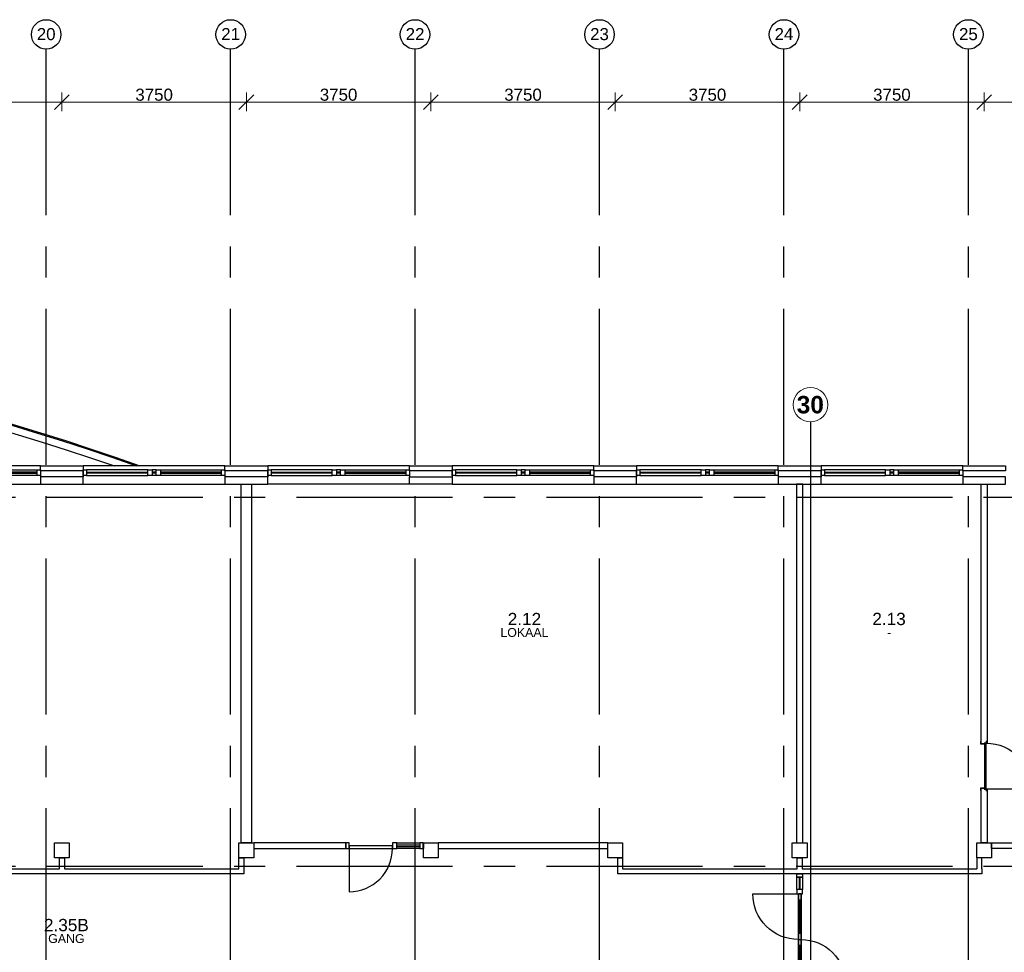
# Model space of a CAD drawing. Header units: millimetres. Extents: x -5940 to 121280, y -35718 to 26615.
# Tile 17 of 23: x 70712 to 90730, y 7646 to 26615. Entities that reach past the tile are written whole.
import ezdxf

# ---------------------------------------------------------------- set-up
doc = ezdxf.new("R2010")
doc.units = ezdxf.units.MM
doc.header["$LTSCALE"] = 100
doc.linetypes.add('CENTER', pattern=[50.8, 31.75, -6.35, 6.35, -6.35])
for name, color, linetype in [('AL------_MAATVOERING', 2, 'Continuous'), ('AL21----_BUITENWAND', 3, 'Continuous'), ('AL22----_BINNENWAND', 2, 'Continuous'), ('AL22----_BRANDSCHEIDING', 1, 'Continuous'), ('AL27----_DAKEN', 8, 'Continuous'), ('AL28----_CONSTRUCTIES', 4, 'Continuous'), ('AL31----_BUITENKOZIJN', 1, 'Continuous'), ('AL32----_BINNENKOZIJN', 1, 'Continuous'), ('BL$7----_STRAMIEN', 8, 'Continuous'), ('BL$8----_RUIMTEBENAMING', 2, 'Continuous'), ('BL$8----_RUIMTENUMMER', 2, 'Continuous')]:
    doc.layers.add(name, color=color, linetype=linetype)
doc.styles.add('Arial_1', font='arial.ttf', dxfattribs={"height": 245.883234})
doc.styles.add('Arial_B', font='arialbd.ttf', dxfattribs={"height": 355.164671})
doc.styles.get("Standard").update_dxf_attribs({"font": 'arial.ttf'})
doc.dimstyles.new('2_5mm_stramien', dxfattribs={"dimscale": 304.8, "dimtxt": 250, "dimasz": 0.984252, "dimexe": 0.656168, "dimexo": 0.0625, "dimgap": 0.082021, "dimtad": 1, "dimdec": 0, "dimzin": 0, "dimdsep": 46, "dimtxsty": 'Arial_1', "dimblk1": 'OBLIQUE', "dimblk2": 'OBLIQUE', "dimsah": 1, "dimcen": 0.09, "dimdle": 0.82021, "dimazin": 0, "dimtfac": 1, "dimtdec": 4, "dimtix": 1, "dimtmove": 0, "dimatfit": 3, "dimfxl": 0.656168, "dimfxlon": 1, "dimtvp": 1, "dimtolj": 1, "dimtzin": 0, "dimlwd": 13, "dimlwe": 13, "dimarcsym": 2})

# ---------------------------------------------------------------- blocks, each defined once
blk = doc.blocks.new('Grid - r_3_0mm-7309776-_--_102 2e verdieping')
at = {"color": 0, "linetype": 'ByBlock', "lineweight": -2}
blk.add_circle((0, 0), 3, dxfattribs=at)
blk = doc.blocks.new('_Oblique')
at = {"color": 0, "linetype": 'ByBlock', "lineweight": -2}
blk.add_line((-0.5, -0.5), (0.5, 0.5), dxfattribs=at)
blk = doc.blocks.new('*D125')
at = {"layer": 'AL------_MAATVOERING', "color": 0, "lineweight": 13, "transparency": 16777216}
for p, q in [((67820, 24756), (67820, 25137)), ((71570, 24756), (71570, 25137)), ((67570, 24937), (71820, 24937))]:
    blk.add_line(p, q, dxfattribs=at)
at = {"layer": 'Defpoints', "color": 0, "transparency": 16777216}
for p in [(71570, 24937), (67820, 24737), (71570, 24737)]:
    blk.add_point(p, dxfattribs=at)
at = {"layer": 'AL------_MAATVOERING', "color": 0, "lineweight": 13, "transparency": 16777216, "xscale": 300, "yscale": 300, "zscale": 300, "rotation": 180}
blk.add_blockref('_Oblique', (67820, 24937), dxfattribs=at)
at = {"layer": 'AL------_MAATVOERING', "color": 0, "lineweight": 13, "transparency": 16777216, "xscale": 300, "yscale": 300, "zscale": 300}
blk.add_blockref('_Oblique', (71570, 24937), dxfattribs=at)
at = {"layer": 'AL------_MAATVOERING', "color": 0, "transparency": 16777216, "insert": (69695, 25088), "char_height": 245.9, "width": 904.62, "attachment_point": 5, "style": 'Arial_1'}
blk.add_mtext('\\A1;3750', dxfattribs=at)
blk = doc.blocks.new('*D126')
at = {"layer": 'AL------_MAATVOERING', "color": 0, "lineweight": 13, "transparency": 16777216}
for p, q in [((71570, 24756), (71570, 25137)), ((75320, 24756), (75320, 25137)), ((71320, 24937), (75570, 24937))]:
    blk.add_line(p, q, dxfattribs=at)
at = {"layer": 'Defpoints', "color": 0, "transparency": 16777216}
for p in [(75320, 24937), (71570, 24737), (75320, 24737)]:
    blk.add_point(p, dxfattribs=at)
at = {"layer": 'AL------_MAATVOERING', "color": 0, "lineweight": 13, "transparency": 16777216, "xscale": 300, "yscale": 300, "zscale": 300, "rotation": 180}
blk.add_blockref('_Oblique', (71570, 24937), dxfattribs=at)
at = {"layer": 'AL------_MAATVOERING', "color": 0, "lineweight": 13, "transparency": 16777216, "xscale": 300, "yscale": 300, "zscale": 300}
blk.add_blockref('_Oblique', (75320, 24937), dxfattribs=at)
at = {"layer": 'AL------_MAATVOERING', "color": 0, "transparency": 16777216, "insert": (73445, 25088), "char_height": 245.9, "width": 904.62, "attachment_point": 5, "style": 'Arial_1'}
blk.add_mtext('\\A1;3750', dxfattribs=at)
blk = doc.blocks.new('*D127')
at = {"layer": 'AL------_MAATVOERING', "color": 0, "lineweight": 13, "transparency": 16777216}
for p, q in [((75320, 24756), (75320, 25137)), ((79070, 24756), (79070, 25137)), ((75070, 24937), (79320, 24937))]:
    blk.add_line(p, q, dxfattribs=at)
at = {"layer": 'Defpoints', "color": 0, "transparency": 16777216}
for p in [(79070, 24937), (75320, 24737), (79070, 24737)]:
    blk.add_point(p, dxfattribs=at)
at = {"layer": 'AL------_MAATVOERING', "color": 0, "lineweight": 13, "transparency": 16777216, "xscale": 300, "yscale": 300, "zscale": 300, "rotation": 180}
blk.add_blockref('_Oblique', (75320, 24937), dxfattribs=at)
at = {"layer": 'AL------_MAATVOERING', "color": 0, "lineweight": 13, "transparency": 16777216, "xscale": 300, "yscale": 300, "zscale": 300}
blk.add_blockref('_Oblique', (79070, 24937), dxfattribs=at)
at = {"layer": 'AL------_MAATVOERING', "color": 0, "transparency": 16777216, "insert": (77195, 25088), "char_height": 245.9, "width": 904.62, "attachment_point": 5, "style": 'Arial_1'}
blk.add_mtext('\\A1;3750', dxfattribs=at)
blk = doc.blocks.new('*D128')
at = {"layer": 'AL------_MAATVOERING', "color": 0, "lineweight": 13, "transparency": 16777216}
for p, q in [((79070, 24756), (79070, 25137)), ((82820, 24756), (82820, 25137)), ((78820, 24937), (83070, 24937))]:
    blk.add_line(p, q, dxfattribs=at)
at = {"layer": 'Defpoints', "color": 0, "transparency": 16777216}
for p in [(82820, 24937), (79070, 24737), (82820, 24737)]:
    blk.add_point(p, dxfattribs=at)
at = {"layer": 'AL------_MAATVOERING', "color": 0, "lineweight": 13, "transparency": 16777216, "xscale": 300, "yscale": 300, "zscale": 300, "rotation": 180}
blk.add_blockref('_Oblique', (79070, 24937), dxfattribs=at)
at = {"layer": 'AL------_MAATVOERING', "color": 0, "lineweight": 13, "transparency": 16777216, "xscale": 300, "yscale": 300, "zscale": 300}
blk.add_blockref('_Oblique', (82820, 24937), dxfattribs=at)
at = {"layer": 'AL------_MAATVOERING', "color": 0, "transparency": 16777216, "insert": (80945, 25088), "char_height": 245.9, "width": 904.62, "attachment_point": 5, "style": 'Arial_1'}
blk.add_mtext('\\A1;3750', dxfattribs=at)
blk = doc.blocks.new('*D129')
at = {"layer": 'AL------_MAATVOERING', "color": 0, "lineweight": 13, "transparency": 16777216}
for p, q in [((82820, 24756), (82820, 25137)), ((86570, 24756), (86570, 25137)), ((82570, 24937), (86820, 24937))]:
    blk.add_line(p, q, dxfattribs=at)
at = {"layer": 'Defpoints', "color": 0, "transparency": 16777216}
for p in [(86570, 24937), (82820, 24737), (86570, 24737)]:
    blk.add_point(p, dxfattribs=at)
at = {"layer": 'AL------_MAATVOERING', "color": 0, "lineweight": 13, "transparency": 16777216, "xscale": 300, "yscale": 300, "zscale": 300, "rotation": 180}
blk.add_blockref('_Oblique', (82820, 24937), dxfattribs=at)
at = {"layer": 'AL------_MAATVOERING', "color": 0, "lineweight": 13, "transparency": 16777216, "xscale": 300, "yscale": 300, "zscale": 300}
blk.add_blockref('_Oblique', (86570, 24937), dxfattribs=at)
at = {"layer": 'AL------_MAATVOERING', "color": 0, "transparency": 16777216, "insert": (84695, 25088), "char_height": 245.9, "width": 904.62, "attachment_point": 5, "style": 'Arial_1'}
blk.add_mtext('\\A1;3750', dxfattribs=at)
blk = doc.blocks.new('*D130')
at = {"layer": 'AL------_MAATVOERING', "color": 0, "lineweight": 13, "transparency": 16777216}
for p, q in [((86570, 24756), (86570, 25137)), ((90320, 24756), (90320, 25137)), ((86320, 24937), (90570, 24937))]:
    blk.add_line(p, q, dxfattribs=at)
at = {"layer": 'Defpoints', "color": 0, "transparency": 16777216}
for p in [(90320, 24937), (86570, 24737), (90320, 24737)]:
    blk.add_point(p, dxfattribs=at)
at = {"layer": 'AL------_MAATVOERING', "color": 0, "lineweight": 13, "transparency": 16777216, "xscale": 300, "yscale": 300, "zscale": 300, "rotation": 180}
blk.add_blockref('_Oblique', (86570, 24937), dxfattribs=at)
at = {"layer": 'AL------_MAATVOERING', "color": 0, "lineweight": 13, "transparency": 16777216, "xscale": 300, "yscale": 300, "zscale": 300}
blk.add_blockref('_Oblique', (90320, 24937), dxfattribs=at)
at = {"layer": 'AL------_MAATVOERING', "color": 0, "transparency": 16777216, "insert": (88445, 25088), "char_height": 245.9, "width": 904.62, "attachment_point": 5, "style": 'Arial_1'}
blk.add_mtext('\\A1;3750', dxfattribs=at)
blk = doc.blocks.new('*D131')
at = {"layer": 'AL------_MAATVOERING', "color": 0, "lineweight": 13, "transparency": 16777216}
for p, q in [((90320, 24756), (90320, 25137)), ((94070, 24756), (94070, 25137)), ((90070, 24937), (94320, 24937))]:
    blk.add_line(p, q, dxfattribs=at)
at = {"layer": 'Defpoints', "color": 0, "transparency": 16777216}
for p in [(94070, 24937), (90320, 24737), (94070, 24737)]:
    blk.add_point(p, dxfattribs=at)
at = {"layer": 'AL------_MAATVOERING', "color": 0, "lineweight": 13, "transparency": 16777216, "xscale": 300, "yscale": 300, "zscale": 300, "rotation": 180}
blk.add_blockref('_Oblique', (90320, 24937), dxfattribs=at)
at = {"layer": 'AL------_MAATVOERING', "color": 0, "lineweight": 13, "transparency": 16777216, "xscale": 300, "yscale": 300, "zscale": 300}
blk.add_blockref('_Oblique', (94070, 24937), dxfattribs=at)
at = {"layer": 'AL------_MAATVOERING', "color": 0, "transparency": 16777216, "insert": (92195, 25088), "char_height": 245.9, "width": 904.62, "attachment_point": 5, "style": 'Arial_1'}
blk.add_mtext('\\A1;3750', dxfattribs=at)
blk = doc.blocks.new('Kozijn 1')
at = {"layer": 'AL31----_BUITENKOZIJN'}
for points in [[(0, 2880), (114, 2880), (114, 2813), (0, 2813)], [(0, 1570), (114, 1570), (114, 1482), (0, 1482)], [(0, 1399), (114, 1399), (114, 1311), (0, 1311)], [(0, 67), (114, 67), (114, 0), (0, 0)]]:
    blk.add_lwpolyline(points, close=True, dxfattribs=at)
for points in [[(0, 1570), (0, 2813)], [(45, 2813), (45, 1570)], [(69, 1570), (69, 2813)], [(114, 2813), (114, 1570)], [(0, 1482), (0, 1399)], [(45, 1482), (45, 1399)], [(69, 1482), (69, 1399)], [(114, 1482), (114, 1399)], [(0, 1311), (0, 67)], [(45, 67), (45, 1311)], [(69, 1311), (69, 67)], [(114, 67), (114, 1311)]]:
    blk.add_lwpolyline(points, dxfattribs=at)
blk = doc.blocks.new('Binnenkozijn 2')
at = {"layer": 'AL32----_BINNENKOZIJN'}
for points in [[(67, 114), (67, 991)], [(1502, 114), (1035, 114)], [(1035, 69), (1502, 69)], [(1502, 45), (1035, 45)], [(1035, 0), (1502, 0)]]:
    blk.add_lwpolyline(points, dxfattribs=at)
blk.add_lwpolyline([(67, 991, -0.414214), (947, 111)], format="xyb", dxfattribs=at)
for points in [[(0, 114), (67, 114), (67, 0), (0, 0)], [(67, 111), (947, 111), (947, 57), (67, 57)], [(947, 114), (1035, 114), (1035, 0), (947, 0)], [(1502, 114), (1569, 114), (1569, 0), (1502, 0)]]:
    blk.add_lwpolyline(points, close=True, dxfattribs=at)
blk = doc.blocks.new('Binnenkozijn 5')
at = {"layer": 'AL32----_BINNENKOZIJN'}
for points in [[(-57, 2673), (57, 2673), (57, 2606), (-57, 2606)], [(-57, 2606), (-12, 2606), (-12, 2351), (-57, 2351)], [(12, 2606), (57, 2606), (57, 2351), (12, 2351)], [(57, 2351), (-57, 2351), (-57, 2263), (57, 2263)], [(-27, 2263), (27, 2263), (27, 429), (-27, 429)], [(-27, 2143), (27, 2143), (27, 2263), (-27, 2263)], [(12, 1457), (-12, 1457), (-12, 2143), (12, 2143)], [(-27, 1217), (27, 1217), (27, 1457), (-27, 1457)], [(-12, 549), (12, 549), (12, 1217), (-12, 1217)], [(-57, 429), (57, 429), (57, 341), (-57, 341)], [(-27, 549), (27, 549), (27, 429), (-27, 429)], [(-57, 67), (-12, 67), (-12, 341), (-57, 341)], [(12, 341), (57, 341), (57, 67), (12, 67)], [(57, 67), (-57, 67), (-57, 0), (57, 0)]]:
    blk.add_lwpolyline(points, close=True, dxfattribs=at)
for points in [[(-953, 2263), (-27, 2263)], [(-27, 1337), (27, 1336)], [(27, 429), (935, 429)]]:
    blk.add_lwpolyline(points, dxfattribs=at)
for points in [[(-27, 1337, -0.414214), (-953, 2263)], [(27, 1336, -0.4146), (935, 429)]]:
    blk.add_lwpolyline(points, format="xyb", dxfattribs=at)
blk = doc.blocks.new('Binnenkozijn 1b')
at = {"color": 0, "linetype": 'ByBlock', "lineweight": -2}
for p, q in [((-465, 41), (-465, 968)), ((-500, 33), (-500, 41)), ((-498, 33), (-500, 33)), ((-498, 43), (-467, 43)), ((-498, 39), (-498, 33)), ((-469, 41), (-496, 41)), ((-467, 0), (-467, 39)), ((-465, 41), (-465, 0)), ((-465, 38), (465, 38)), ((465, 0), (-465, 0)), ((465, 0), (465, 41)), ((467, 43), (498, 43)), ((467, 39), (467, 0)), ((496, 41), (469, 41)), ((498, 33), (498, 39)), ((500, 33), (498, 33)), ((500, 41), (500, 33)), ((-500, -67), (-498, -67)), ((-500, -75), (-500, -67)), ((-498, -67), (-498, -73)), ((-452, -77), (-498, -77)), ((-496, -75), (-454, -75)), ((-463, -2), (-452, -2)), ((-454, -4), (-463, -4)), ((-452, -73), (-452, -6)), ((-450, -4), (-450, -75)), ((450, -75), (450, -4)), ((452, -2), (463, -2)), ((452, -6), (452, -73)), ((498, -77), (452, -77)), ((463, -4), (454, -4)), ((454, -75), (496, -75)), ((498, -73), (498, -67)), ((498, -67), (500, -67)), ((500, -67), (500, -75))]:
    blk.add_line(p, q, dxfattribs=at)
at = {"color": 0, "linetype": 'ByBlock', "lineweight": -2, "flags": 128}
for points in [[(-500, 41), (-500, 41), (-500, 42), (-500, 42), (-499, 43), (-499, 43), (-498, 43), (-498, 43)], [(-496, 41), (-496, 41), (-497, 41), (-497, 41), (-498, 40), (-498, 40), (-498, 39), (-498, 39)], [(-469, 41), (-469, 41), (-468, 41), (-468, 41), (-467, 40), (-467, 40), (-467, 39), (-467, 39)], [(-467, 43), (-467, 43), (-466, 43), (-466, 43), (-465, 42), (-465, 42), (-465, 41), (-465, 41)], [(-463, -4), (-464, -4), (-465, -4), (-465, -3), (-466, -2), (-467, -2), (-467, -1), (-467, 0)], [(-465, 0), (-465, 0), (-465, -1), (-465, -1), (-464, -2), (-464, -2), (-463, -2), (-463, -2)], [(463, -2), (463, -2), (464, -2), (464, -2), (465, -1), (465, -1), (465, 0), (465, 0)], [(467, 0), (467, -1), (467, -2), (466, -2), (465, -3), (465, -4), (464, -4), (463, -4)], [(465, 41), (465, 41), (465, 42), (465, 42), (466, 43), (466, 43), (467, 43), (467, 43)], [(467, 39), (467, 39), (467, 40), (467, 40), (468, 41), (468, 41), (469, 41), (469, 41)], [(498, 39), (498, 39), (498, 40), (498, 40), (497, 41), (497, 41), (496, 41), (496, 41)], [(498, 43), (498, 43), (499, 43), (499, 43), (500, 42), (500, 42), (500, 41), (500, 41)], [(-498, -77), (-498, -77), (-499, -77), (-499, -77), (-500, -76), (-500, -76), (-500, -75), (-500, -75)], [(-498, -73), (-498, -73), (-498, -74), (-498, -74), (-497, -75), (-497, -75), (-496, -75), (-496, -75)], [(-452, -6), (-452, -6), (-452, -5), (-452, -5), (-453, -4), (-453, -4), (-454, -4), (-454, -4)], [(-454, -75), (-454, -75), (-453, -75), (-453, -75), (-452, -74), (-452, -74), (-452, -73), (-452, -73)], [(-452, -2), (-452, -2), (-451, -2), (-451, -2), (-450, -3), (-450, -3), (-450, -4), (-450, -4)], [(-450, -75), (-450, -75), (-450, -76), (-450, -76), (-451, -77), (-451, -77), (-452, -77), (-452, -77)], [(450, -4), (450, -4), (450, -3), (450, -3), (451, -2), (451, -2), (452, -2), (452, -2)], [(452, -77), (452, -77), (451, -77), (451, -77), (450, -76), (450, -76), (450, -75), (450, -75)], [(454, -4), (454, -4), (453, -4), (453, -4), (452, -5), (452, -5), (452, -6), (452, -6)], [(452, -73), (452, -73), (452, -74), (452, -74), (453, -75), (453, -75), (454, -75), (454, -75)], [(496, -75), (496, -75), (497, -75), (497, -75), (498, -74), (498, -74), (498, -73), (498, -73)], [(500, -75), (500, -75), (500, -76), (500, -76), (499, -77), (499, -77), (498, -77), (498, -77)]]:
    blk.add_lwpolyline(points, dxfattribs=at)
at = {"color": 0, "linetype": 'ByBlock', "lineweight": -2}
blk.add_arc((-465, 38), 930, 0, 90, dxfattribs=at)

msp = doc.modelspace()

# ---------------------------------------------------------------- linework, layer by layer
at = {"layer": 'AL21----_BUITENWAND'}
for points in [[(71135, 17540), (68255, 17540)], [(71135, 17440), (71135, 17320)], [(74885, 17540), (72005, 17540)], [(72005, 17440), (72005, 17320)], [(74885, 17440), (74885, 17320)], [(78635, 17540), (75755, 17540)], [(75755, 17440), (75755, 17320)], [(78635, 17440), (78635, 17320)], [(82385, 17540), (79505, 17540)], [(79505, 17440), (79505, 17320)], [(82385, 17440), (82385, 17320)], [(86135, 17540), (83255, 17540)], [(83255, 17440), (83255, 17320)], [(86135, 17440), (86135, 17320)], [(89885, 17540), (87005, 17540)], [(87005, 17440), (87005, 17320)], [(89885, 17440), (89885, 17320)], [(68255, 17170), (71135, 17170)], [(72005, 17170), (74885, 17170)], [(78635, 17170), (75755, 17170)], [(79505, 17170), (82385, 17170)], [(83255, 17170), (86135, 17170)], [(87005, 17170), (89885, 17170)]]:
    msp.add_lwpolyline(points, dxfattribs=at)
for points in [[(71135, 17540), (72005, 17540), (72005, 17440), (71135, 17440)], [(74885, 17540), (75755, 17540), (75755, 17440), (74885, 17440)], [(78635, 17540), (79505, 17540), (79505, 17440), (78635, 17440)], [(82385, 17540), (83255, 17540), (83255, 17440), (82385, 17440)], [(86135, 17540), (87005, 17540), (87005, 17440), (86135, 17440)], [(89885, 17540), (90755, 17540), (90755, 17440), (89885, 17440)], [(72005, 17320), (71135, 17320), (71135, 17170), (72005, 17170)], [(75755, 17320), (74885, 17320), (74885, 17170), (75755, 17170)], [(78635, 17320), (79505, 17320), (79505, 17170), (78635, 17170)], [(83255, 17320), (82385, 17320), (82385, 17170), (83255, 17170)], [(87005, 17320), (86135, 17320), (86135, 17170), (87005, 17170)], [(90755, 17320), (89885, 17320), (89885, 17170), (90755, 17170)]]:
    msp.add_lwpolyline(points, close=True, dxfattribs=at)
at = {"layer": 'AL22----_BINNENWAND'}
for points in [[(75427, 9870), (75213, 9870), (75213, 17170), (75427, 17170)], [(86507.5, 9870), (86632.5, 9870), (86632.5, 17170), (86507.5, 17170)], [(77344, 9870.09969), (75470, 9870.09969), (75470, 9756), (77344, 9756)], [(78913, 9870.09969), (78920, 9870.09969), (78920, 9756), (78913, 9756)], [(82670, 9870.09969), (79220, 9870.09969), (79220, 9756.09969), (82670, 9756.09969)], [(90470, 9870), (92344, 9870), (92344, 9756), (90470, 9756)], [(75270, 9570), (75270, 9243), (67870, 9243), (67870, 9570), (67970, 9570), (67970, 9343), (71520, 9343), (71520, 9570), (71620, 9570), (71620, 9343), (75170, 9343), (75170, 9570)]]:
    msp.add_lwpolyline(points, close=True, dxfattribs=at)
for points in [[(90257.5, 11883.97966), (90257.5, 17170), (90382.5, 17170), (90382.5, 11898.76458)], [(90382.5, 10968.97966), (90382.5, 9870), (90257.5, 9870), (90257.5, 10983.97966)], [(90270, 9343), (90270, 9243), (82870, 9243), (82870, 9570), (82970, 9570), (82970, 9343), (86520, 9343), (86520, 9570), (86620, 9570), (86620, 9343), (90170, 9343)], [(90270, 9343), (90270, 9570), (90170, 9570), (90170, 9343), (90170, 9343), (90170, 9343)]]:
    msp.add_lwpolyline(points, dxfattribs=at)
at = {"layer": 'AL22----_BRANDSCHEIDING', "lineweight": 25}
msp.add_line((86791.44556, 18443.1305), (86791.44556, 6641.34927), dxfattribs=at)
at = {"layer": 'AL22----_BRANDSCHEIDING', "lineweight": 9}
msp.add_circle((86789.81384, 18783.57914), 350, dxfattribs=at)
at = {"layer": 'AL27----_DAKEN'}
for points in [[(40054.38654, 17540, -0.1736248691), (73152.70808, 17540, -0.1684980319)], [(40121.82903, 17540, -0.1729584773), (73085.26559, 17540, -0.1684980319)], [(40572.95008, 17540.71166, -0.1684980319), (72636.19638, 17540)]]:
    msp.add_lwpolyline(points, format="xyb", dxfattribs=at)
at = {"layer": 'AL28----_CONSTRUCTIES'}
for points in [[(71420, 9870), (71720, 9870), (71720, 9570), (71420, 9570)], [(75170, 9870), (75470, 9870), (75470, 9570), (75170, 9570)], [(78920, 9870), (79220, 9870), (79220, 9570), (78920, 9570)], [(82670, 9870), (82970, 9870), (82970, 9570), (82670, 9570)], [(86420, 9870), (86720, 9870), (86720, 9570), (86420, 9570)], [(90170, 9870), (90470, 9870), (90470, 9570), (90170, 9570)]]:
    msp.add_lwpolyline(points, close=True, dxfattribs=at)
at = {"layer": 'BL$7----_STRAMIEN', "linetype": 'CENTER'}
for p, q in [((71250, 25615.16457), (71250, 26015.16457)), ((75000, 25615.16457), (75000, 26015.16457)), ((78750, 25615.16457), (78750, 26015.16457)), ((82500, 25615.16457), (82500, 26015.16457)), ((86250, 25615.16457), (86250, 26015.16457)), ((90000, 25615.16457), (90000, 26015.16457)), ((71250, -7840.1492), (71250, 25615.16457)), ((75000, -7840.1492), (75000, 25615.16457)), ((78750, -7840.1492), (78750, 25615.16457)), ((82500, -7840.1492), (82500, 25615.16457)), ((86250, -7840.1492), (86250, 25615.16457)), ((90000, -7840.1492), (90000, 25615.16457)), ((-4940.29523, 16900), (120279.62784, 16900)), ((-4940.29523, 9400), (120279.62784, 9400))]:
    msp.add_line(p, q, dxfattribs=at)

# ---------------------------------------------------------------- block references
at = {"layer": 'AL31----_BUITENKOZIJN', "rotation": 270}
for p in [(68255, 17460), (72005, 17460), (75755, 17460), (79505, 17460), (83255, 17460), (87005, 17460)]:
    msp.add_blockref('Kozijn 1', p, dxfattribs=at)
at = {"layer": 'AL32----_BINNENKOZIJN', "xscale": -1}
for name, p, rotation in [('Binnenkozijn 1b', (90324.5, 11433.97966), 270), ('Binnenkozijn 2', (77344, 9870), 180)]:
    msp.add_blockref(name, p, dxfattribs=dict(at, rotation=rotation))
at = {"layer": 'AL32----_BINNENKOZIJN'}
msp.add_blockref('Binnenkozijn 5', (86570, 6570), dxfattribs=at)
at = {"layer": 'BL$7----_STRAMIEN', "xscale": 99.99999999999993, "yscale": 99.99999999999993, "zscale": 99.99999999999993}
for p in [(71250, 26315.16457), (75000, 26315.16457), (78750, 26315.16457), (82500, 26315.16457), (86250, 26315.16457), (90000, 26315.16457)]:
    msp.add_blockref('Grid - r_3_0mm-7309776-_--_102 2e verdieping', p, dxfattribs=at)

# ---------------------------------------------------------------- texts
at = {"layer": 'AL22----_BRANDSCHEIDING', "insert": (87061.38581, 18962.50352), "char_height": 355.164671, "width": 638.3685842, "attachment_point": 3, "line_spacing_factor": 0.938532, "style": 'Arial_B'}
msp.add_mtext('30', dxfattribs=at)
at = {"layer": 'BL$7----_STRAMIEN', "lineweight": 9, "char_height": 245.883234, "width": 456, "attachment_point": 2, "line_spacing_factor": 0.938532, "style": 'Arial_1'}
for s, insert in [('20', (71249.87793, 26445.00675)), ('21', (74999.87793, 26445.00675)), ('22', (78749.87793, 26445.00675)), ('23', (82499.87793, 26445.00675)), ('24', (86249.87793, 26445.00675)), ('25', (89999.87793, 26445.00675))]:
    msp.add_mtext(s, dxfattribs=dict(at, insert=insert))
at = {"layer": 'BL$8----_RUIMTEBENAMING', "color": 1, "char_height": 180, "attachment_point": 5}
for s, insert in [('LOKAAL', (80973.69261, 14149.96536)), ('-', (88386.35917, 14149.96536)), ('GANG', (71661.27959, 7923.81465))]:
    msp.add_mtext_dynamic_manual_height_columns(s, width=0.6141492, gutter_width=1, heights=[0.0399], dxfattribs=dict(at, insert=insert))
at = {"layer": 'BL$8----_RUIMTENUMMER', "color": 2, "char_height": 250, "attachment_point": 5}
for s, insert in [('2.12', (80973.69261, 14424.96536)), ('2.13', (88386.35917, 14424.96536)), ('2.35B', (71661.27959, 8198.81465))]:
    msp.add_mtext_dynamic_manual_height_columns(s, width=0.6141492, gutter_width=1, heights=[0.0399], dxfattribs=dict(at, insert=insert))

# ---------------------------------------------------------------- dimensions: what is measured, and where the dimension line sits
at = {"layer": 'AL------_MAATVOERING'}
for base, p1, p2, picture, middle in [((71570, 24937.41077), (67820, 24737.41077), (71570, 24737.41077), '*D125', (69695, 25088.03597)), ((75320, 24937.41077), (71570, 24737.41077), (75320, 24737.41077), '*D126', (73445, 25088.03597)), ((79070, 24937.41077), (75320, 24737.41077), (79070, 24737.41077), '*D127', (77195, 25088.03597)), ((82820, 24937.41077), (79070, 24737.41077), (82820, 24737.41077), '*D128', (80945, 25088.03597)), ((86570, 24937.41077), (82820, 24737.41077), (86570, 24737.41077), '*D129', (84695, 25088.03597)), ((90320, 24937.41077), (86570, 24737.41077), (90320, 24737.41077), '*D130', (88445, 25088.03597)), ((94070, 24937.41077), (90320, 24737.41077), (94070, 24737.41077), '*D131', (92195, 25088.03597))]:
    dim = msp.add_linear_dim(base=base, p1=p1, p2=p2, dimstyle='2_5mm_stramien', override={"dimpost": '<>', "dimfxl": 3750}, dxfattribs=at)
    dim.commit()
    dim.dimension.update_dxf_attribs({"geometry": picture, "text_midpoint": middle})

doc.saveas('drawing.dxf')
